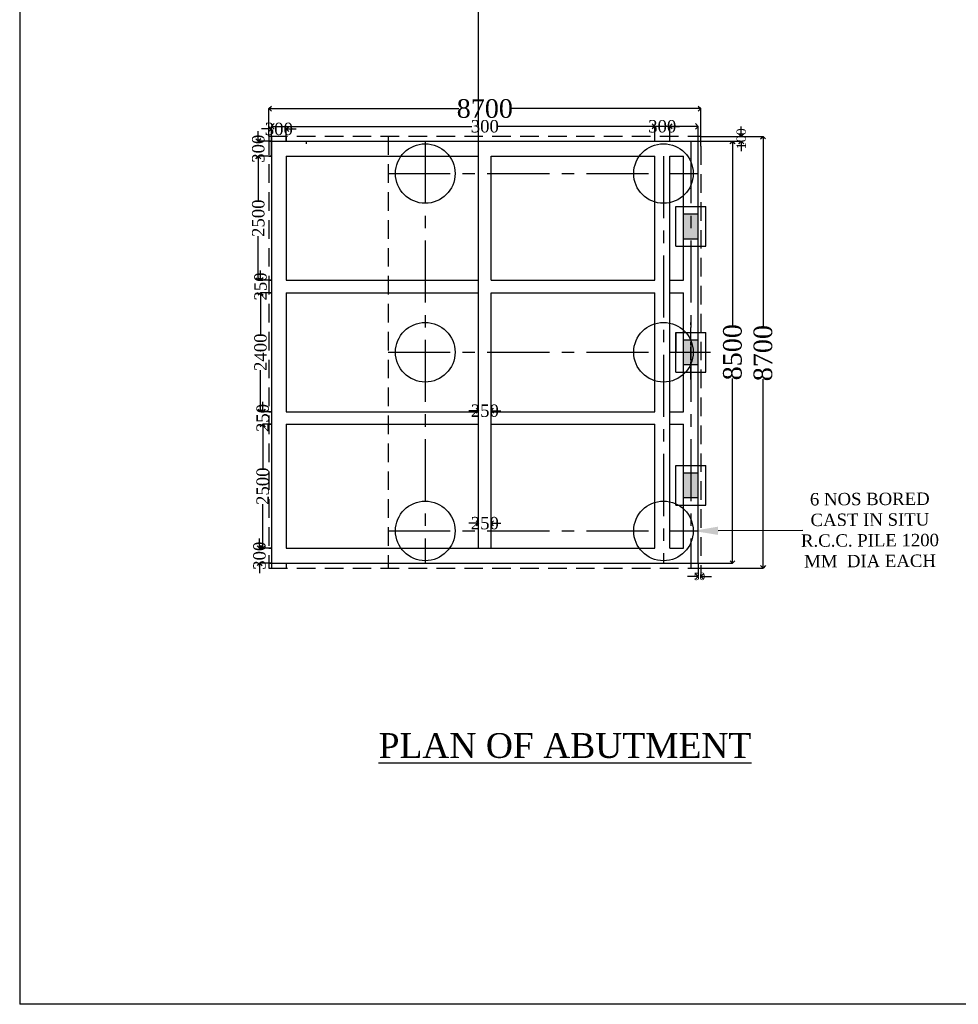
# Model space of a CAD drawing. Header units: millimetres. Extents: x -11064034 to 12176239, y -803770 to 320261.
# Tile 2 of 16: x 3088983 to 3126808, y -803770 to -764093. Entities that reach past the tile are written whole.
import ezdxf

# ---------------------------------------------------------------- set-up
doc = ezdxf.new("R2010")
doc.units = ezdxf.units.MM
doc.header["$MEASUREMENT"] = 0
doc.linetypes.add('CENTERX2', pattern=[4, 2.5, -0.5, 0.5, -0.5])
doc.linetypes.add('HIDDEN', pattern=[0.375, 0.25, -0.125])
doc.styles.get("Standard").update_dxf_attribs({"font": 'times.ttf'})
doc.styles.add('style1', font='txt.shx', dxfattribs={"height": 1})
doc.dimstyles.new('Copy(3) of Standard', dxfattribs={"dimtxt": 500, "dimasz": 1000, "dimexe": 800, "dimexo": 1000, "dimgap": 0.09, "dimtad": 0, "dimdec": 0, "dimzin": 4, "dimdsep": 46, "dimtxsty": 'Standard', "dimcen": 0, "dimadec": 0, "dimazin": 1, "dimtfac": 1, "dimtdec": 0, "dimtix": 1, "dimtofl": 0, "dimtmove": 0, "dimatfit": 3, "dimfxl": 0, "dimtolj": 1, "dimtzin": 0, "dimarcsym": 0})
doc.dimstyles.new('RH SCALL', dxfattribs={"dimtxt": 500, "dimasz": 200, "dimexe": 1, "dimexo": 1.5, "dimgap": 0.09, "dimtad": 0, "dimdec": 0, "dimzin": 4, "dimdsep": 46, "dimtxsty": 'Standard', "dimblk": 'OPEN90', "dimcen": 0, "dimadec": 0, "dimazin": 1, "dimtfac": 1, "dimtdec": 0, "dimtix": 1, "dimtofl": 0, "dimtmove": 0, "dimatfit": 3, "dimfxl": 0, "dimtolj": 1, "dimtzin": 0, "dimarcsym": 0})
doc.dimstyles.get("Standard").update_dxf_attribs({"dimtxt": 400, "dimasz": 215, "dimexe": 0.18, "dimexo": 0.0625, "dimgap": 0.09, "dimtad": 0, "dimtih": 1, "dimtoh": 1, "dimdec": 0, "dimzin": 4, "dimdsep": 46, "dimtxsty": 'Standard', "dimblk": 'OPEN90', "dimcen": 0, "dimadec": 0, "dimazin": 1, "dimtfac": 1, "dimtdec": 0, "dimtix": 1, "dimtofl": 0, "dimtmove": 0, "dimatfit": 3, "dimldrblk": 'OPEN30', "dimfxl": 0, "dimtolj": 1, "dimtzin": 0, "dimarcsym": 0})

# ---------------------------------------------------------------- blocks, each defined once
blk = doc.blocks.new('_Open90')
at = {"color": 0, "linetype": 'ByBlock', "lineweight": -2}
for p, q in [((0, 0), (-1, 0)), ((-0.5, 0.5), (0, 0)), ((0, 0), (-0.5, -0.5))]:
    blk.add_line(p, q, dxfattribs=at)
blk = doc.blocks.new('*D347')
at = {"color": 0, "linetype": 'Continuous', "lineweight": -2, "ltscale": 10000, "transparency": 16777216}
for p, q in [((3116329, -768993), (3117710, -768993)), ((3117709, -769193), (3117709, -776439)), ((3117709, -785793), (3117709, -778547)), ((3116329, -785993), (3117710, -785993))]:
    blk.add_line(p, q, dxfattribs=at)
at = {"layer": 'Defpoints', "color": 0, "linetype": 'Continuous', "lineweight": 30, "ltscale": 10000, "transparency": 16777216}
for p in [(3116327, -768993), (3117709, -768993), (3116327, -785993)]:
    blk.add_point(p, dxfattribs=at)
at = {"color": 0, "linetype": 'Continuous', "lineweight": -2, "ltscale": 10000, "transparency": 16777216, "xscale": 200, "yscale": 200, "zscale": 200}
for p, rotation in [((3117709, -768993), 90), ((3117709, -785993), 270)]:
    blk.add_blockref('_Open90', p, dxfattribs=dict(at, rotation=rotation))
at = {"color": 0, "linetype": 'Continuous', "ltscale": 10000, "transparency": 16777216, "insert": (3117709, -777493), "char_height": 500, "attachment_point": 5, "rotation": 90}
blk.add_mtext('\\A1;{\\H1.5x;8500}', dxfattribs=at)
blk = doc.blocks.new('*D348')
at = {"color": 0, "linetype": 'Continuous', "lineweight": -2, "ltscale": 10000, "transparency": 16777216}
for p, q in [((3116429, -768793), (3118939, -768793)), ((3118938, -768993), (3118938, -776476)), ((3118938, -785993), (3118938, -778585)), ((3116429, -786193), (3118939, -786193))]:
    blk.add_line(p, q, dxfattribs=at)
at = {"layer": 'Defpoints', "color": 0, "linetype": 'Continuous', "lineweight": 30, "ltscale": 10000, "transparency": 16777216}
for p in [(3116427, -768793), (3116427, -786193), (3118938, -786193)]:
    blk.add_point(p, dxfattribs=at)
at = {"color": 0, "linetype": 'Continuous', "lineweight": -2, "ltscale": 10000, "transparency": 16777216, "xscale": 200, "yscale": 200, "zscale": 200}
for p, rotation in [((3118938, -768793), 90), ((3118938, -786193), 270)]:
    blk.add_blockref('_Open90', p, dxfattribs=dict(at, rotation=rotation))
at = {"color": 0, "linetype": 'Continuous', "ltscale": 10000, "transparency": 16777216, "insert": (3118938, -777530), "char_height": 500, "attachment_point": 5, "rotation": 90}
blk.add_mtext('\\A1;{\\H1.5x;8700}', dxfattribs=at)
blk = doc.blocks.new('*D349')
at = {"color": 0, "linetype": 'Continuous', "lineweight": -2, "ltscale": 10000, "transparency": 16777216}
for p, q in [((3116327, -785993), (3116327, -786528)), ((3116427, -786193), (3116427, -786528)), ((3116112, -786528), (3115897, -786528)), ((3116642, -786528), (3116857, -786528))]:
    blk.add_line(p, q, dxfattribs=at)
at = {"layer": 'Defpoints', "color": 0, "linetype": 'Continuous', "lineweight": 30, "ltscale": 10000, "transparency": 16777216}
for p in [(3116327, -785993), (3116427, -786193), (3116327, -786528)]:
    blk.add_point(p, dxfattribs=at)
at = {"color": 0, "linetype": 'Continuous', "lineweight": -2, "ltscale": 10000, "transparency": 16777216, "xscale": 215, "yscale": 215, "zscale": 215}
blk.add_blockref('_Open90', (3116327, -786528), dxfattribs=at)
at = {"color": 0, "linetype": 'Continuous', "lineweight": -2, "ltscale": 10000, "transparency": 16777216, "xscale": 215, "yscale": 215, "zscale": 215, "rotation": 180}
blk.add_blockref('_Open90', (3116427, -786528), dxfattribs=at)
at = {"color": 0, "linetype": 'Continuous', "ltscale": 10000, "transparency": 16777216, "insert": (3116377, -786528), "char_height": 400, "attachment_point": 5}
blk.add_mtext('\\A1;{\\H0.75x;50}', dxfattribs=at)
blk = doc.blocks.new('_Open30')
at = {"color": 0, "linetype": 'ByBlock', "lineweight": -2}
for p, q in [((-1, 0.27), (0, 0)), ((0, 0), (-1, -0.27)), ((0, 0), (-1, 0))]:
    blk.add_line(p, q, dxfattribs=at)
blk = doc.blocks.new('*D350')
at = {"color": 0, "linetype": 'Continuous', "lineweight": -2, "ltscale": 10000, "transparency": 16777216}
for p, q in [((3099127, -769593), (3099127, -768390)), ((3099342, -768390), (3107201, -768390)), ((3116112, -768390), (3108253, -768390)), ((3116327, -768993), (3116327, -768390))]:
    blk.add_line(p, q, dxfattribs=at)
at = {"layer": 'Defpoints', "color": 0, "linetype": 'Continuous', "lineweight": 30, "ltscale": 10000, "transparency": 16777216}
for p in [(3116327, -768390), (3116327, -768993), (3099127, -769593)]:
    blk.add_point(p, dxfattribs=at)
at = {"color": 0, "linetype": 'Continuous', "lineweight": -2, "ltscale": 10000, "transparency": 16777216, "xscale": 215, "yscale": 215, "zscale": 215, "rotation": 180}
blk.add_blockref('_Open90', (3099127, -768390), dxfattribs=at)
at = {"color": 0, "linetype": 'Continuous', "lineweight": -2, "ltscale": 10000, "transparency": 16777216, "xscale": 215, "yscale": 215, "zscale": 215}
blk.add_blockref('_Open90', (3116327, -768390), dxfattribs=at)
at = {"color": 0, "linetype": 'Continuous', "ltscale": 10000, "transparency": 16777216, "insert": (3107727, -768390), "char_height": 400, "attachment_point": 5}
blk.add_mtext('\\A1;{\\H1.25x;300}', dxfattribs=at)
blk = doc.blocks.new('*D351')
at = {"color": 0, "linetype": 'Continuous', "lineweight": -2, "ltscale": 10000, "transparency": 16777216}
for p, q in [((3118061, -768593), (3118061, -768393)), ((3116429, -768793), (3118062, -768793)), ((3116329, -768993), (3118062, -768993)), ((3118061, -769193), (3118061, -769393))]:
    blk.add_line(p, q, dxfattribs=at)
at = {"layer": 'Defpoints', "color": 0, "linetype": 'Continuous', "lineweight": 30, "ltscale": 10000, "transparency": 16777216}
for p in [(3116427, -768793), (3116327, -768993), (3118061, -768993)]:
    blk.add_point(p, dxfattribs=at)
at = {"color": 0, "linetype": 'Continuous', "lineweight": -2, "ltscale": 10000, "transparency": 16777216, "xscale": 200, "yscale": 200, "zscale": 200}
for p, rotation in [((3118061, -768793), 270), ((3118061, -768993), 90)]:
    blk.add_blockref('_Open90', p, dxfattribs=dict(at, rotation=rotation))
at = {"color": 0, "linetype": 'Continuous', "ltscale": 10000, "transparency": 16777216, "insert": (3118061, -768893), "char_height": 500, "attachment_point": 5, "rotation": 90}
blk.add_mtext('\\A1;{\\H0.75x;100}', dxfattribs=at)
blk = doc.blocks.new('*D333')
at = {"color": 0, "linetype": 'Continuous', "lineweight": -2, "ltscale": 10000, "transparency": 16777216}
blk.add_line((3120549, -784672), (3117127, -784688), dxfattribs=at)
at = {"color": 0, "linetype": 'Continuous', "lineweight": 30, "ltscale": 10000, "transparency": 16777216}
blk.add_solid([(3117126, -784521), (3117128, -784855), (3116127, -784693)], dxfattribs=at)
at = {"layer": 'Defpoints', "color": 0, "linetype": 'Continuous', "lineweight": 30, "ltscale": 10000, "transparency": 16777216}
for p in [(3113727, -784704), (3116127, -784693)]:
    blk.add_point(p, dxfattribs=at)
at = {"color": 0, "linetype": 'Continuous', "ltscale": 10000, "transparency": 16777216, "insert": (3123247, -784659), "char_height": 500, "width": 5660.52, "attachment_point": 5, "rotation": 0.2756}
blk.add_mtext('\\A1;6 NOS BORED CAST IN SITU R.C.C. PILE 1200 MM  DIA EACH', dxfattribs=at)
blk = doc.blocks.new('*D384')
at = {"color": 0, "linetype": 'Continuous', "lineweight": -2, "ltscale": 10000, "transparency": 16777216}
for p, q in [((3099727, -738062), (3099727, -737055)), ((3099927, -737056), (3102903, -737056)), ((3107277, -737056), (3104301, -737056)), ((3107477, -785391), (3107477, -737055))]:
    blk.add_line(p, q, dxfattribs=at)
at = {"layer": 'Defpoints', "color": 0, "linetype": 'Continuous', "lineweight": 30, "ltscale": 10000, "transparency": 16777216}
for p in [(3107477, -737056), (3099727, -738064), (3107477, -785393, -872)]:
    blk.add_point(p, dxfattribs=at)
at = {"color": 0, "linetype": 'Continuous', "lineweight": -2, "ltscale": 10000, "transparency": 16777216, "xscale": 200, "yscale": 200, "zscale": 200, "rotation": 180}
blk.add_blockref('_Open90', (3099727, -737056), dxfattribs=at)
at = {"color": 0, "linetype": 'Continuous', "lineweight": -2, "ltscale": 10000, "transparency": 16777216, "xscale": 200, "yscale": 200, "zscale": 200}
blk.add_blockref('_Open90', (3107477, -737056), dxfattribs=at)
at = {"color": 0, "linetype": 'Continuous', "ltscale": 10000, "transparency": 16777216, "insert": (3103602, -737056), "char_height": 500, "attachment_point": 5}
blk.add_mtext('\\A1;3875', dxfattribs=at)
blk = doc.blocks.new('*D385')
at = {"color": 0, "linetype": 'Continuous', "lineweight": -2, "ltscale": 10000, "transparency": 16777216}
for p, q in [((3107277, -784383), (3107077, -784383)), ((3107477, -785391), (3107477, -784382)), ((3107977, -785391), (3107977, -784382)), ((3108177, -784383), (3108377, -784383))]:
    blk.add_line(p, q, dxfattribs=at)
at = {"layer": 'Defpoints', "color": 0, "linetype": 'Continuous', "lineweight": 30, "ltscale": 10000, "transparency": 16777216}
for p in [(3107977, -784383), (3107477, -785393, -872), (3107977, -785393, -872)]:
    blk.add_point(p, dxfattribs=at)
at = {"color": 0, "linetype": 'Continuous', "lineweight": -2, "ltscale": 10000, "transparency": 16777216, "xscale": 200, "yscale": 200, "zscale": 200}
blk.add_blockref('_Open90', (3107477, -784383), dxfattribs=at)
at = {"color": 0, "linetype": 'Continuous', "lineweight": -2, "ltscale": 10000, "transparency": 16777216, "xscale": 200, "yscale": 200, "zscale": 200, "rotation": 180}
blk.add_blockref('_Open90', (3107977, -784383), dxfattribs=at)
at = {"color": 0, "linetype": 'Continuous', "ltscale": 10000, "transparency": 16777216, "insert": (3107727, -784383), "char_height": 500, "attachment_point": 5}
blk.add_mtext('\\A1;250', dxfattribs=at)
blk = doc.blocks.new('*D388')
at = {"color": 0, "linetype": 'Continuous', "lineweight": -2, "ltscale": 10000, "transparency": 16777216}
for p, q in [((3099027, -768791), (3099027, -767676)), ((3099227, -767677), (3106673, -767677)), ((3116227, -767677), (3108781, -767677)), ((3116427, -768791), (3116427, -767676))]:
    blk.add_line(p, q, dxfattribs=at)
at = {"layer": 'Defpoints', "color": 0, "linetype": 'Continuous', "lineweight": 30, "ltscale": 10000, "transparency": 16777216}
for p in [(3099027, -767677), (3099027, -768793, -872), (3116427, -768793, -872)]:
    blk.add_point(p, dxfattribs=at)
at = {"color": 0, "linetype": 'Continuous', "lineweight": -2, "ltscale": 10000, "transparency": 16777216, "xscale": 200, "yscale": 200, "zscale": 200, "rotation": 180}
blk.add_blockref('_Open90', (3099027, -767677), dxfattribs=at)
at = {"color": 0, "linetype": 'Continuous', "lineweight": -2, "ltscale": 10000, "transparency": 16777216, "xscale": 200, "yscale": 200, "zscale": 200}
blk.add_blockref('_Open90', (3116427, -767677), dxfattribs=at)
at = {"color": 0, "linetype": 'Continuous', "ltscale": 10000, "transparency": 16777216, "insert": (3107727, -767677), "char_height": 500, "attachment_point": 5}
blk.add_mtext('\\A1;{\\H1.5x;8700}', dxfattribs=at)
blk = doc.blocks.new('*D389')
at = {"color": 0, "linetype": 'Continuous', "lineweight": -2, "ltscale": 10000, "transparency": 16777216}
for p, q in [((3098927, -768496), (3098727, -768496)), ((3099127, -768991), (3099127, -768495)), ((3099727, -768991), (3099727, -768495)), ((3099927, -768496), (3100127, -768496))]:
    blk.add_line(p, q, dxfattribs=at)
at = {"layer": 'Defpoints', "color": 0, "linetype": 'Continuous', "lineweight": 30, "ltscale": 10000, "transparency": 16777216}
for p in [(3099727, -768496), (3099127, -768993, -872), (3099727, -768993, -872)]:
    blk.add_point(p, dxfattribs=at)
at = {"color": 0, "linetype": 'Continuous', "lineweight": -2, "ltscale": 10000, "transparency": 16777216, "xscale": 200, "yscale": 200, "zscale": 200}
blk.add_blockref('_Open90', (3099127, -768496), dxfattribs=at)
at = {"color": 0, "linetype": 'Continuous', "lineweight": -2, "ltscale": 10000, "transparency": 16777216, "xscale": 200, "yscale": 200, "zscale": 200, "rotation": 180}
blk.add_blockref('_Open90', (3099727, -768496), dxfattribs=at)
at = {"color": 0, "linetype": 'Continuous', "ltscale": 10000, "transparency": 16777216, "insert": (3099427, -768496), "char_height": 500, "attachment_point": 5}
blk.add_mtext('\\A1;300', dxfattribs=at)
blk = doc.blocks.new('*D390')
at = {"color": 0, "linetype": 'Continuous', "lineweight": -2, "ltscale": 10000, "transparency": 16777216}
for p, q in [((3107277, -779852), (3107077, -779852)), ((3107477, -780391), (3107477, -779851)), ((3107977, -780391), (3107977, -779851)), ((3108177, -779852), (3108377, -779852))]:
    blk.add_line(p, q, dxfattribs=at)
at = {"layer": 'Defpoints', "color": 0, "linetype": 'Continuous', "lineweight": 30, "ltscale": 10000, "transparency": 16777216}
for p in [(3107977, -779852), (3107477, -780393, -872), (3107977, -780393, -872)]:
    blk.add_point(p, dxfattribs=at)
at = {"color": 0, "linetype": 'Continuous', "lineweight": -2, "ltscale": 10000, "transparency": 16777216, "xscale": 200, "yscale": 200, "zscale": 200}
blk.add_blockref('_Open90', (3107477, -779852), dxfattribs=at)
at = {"color": 0, "linetype": 'Continuous', "lineweight": -2, "ltscale": 10000, "transparency": 16777216, "xscale": 200, "yscale": 200, "zscale": 200, "rotation": 180}
blk.add_blockref('_Open90', (3107977, -779852), dxfattribs=at)
at = {"color": 0, "linetype": 'Continuous', "ltscale": 10000, "transparency": 16777216, "insert": (3107727, -779852), "char_height": 500, "attachment_point": 5}
blk.add_mtext('\\A1;250', dxfattribs=at)
blk = doc.blocks.new('*D391')
at = {"color": 0, "linetype": 'Continuous', "lineweight": -2, "ltscale": 10000, "transparency": 16777216}
for p, q in [((3098599, -768791), (3098599, -768591)), ((3099126, -768991), (3098598, -768991)), ((3099126, -769593), (3098598, -769593)), ((3098599, -769793), (3098599, -769993))]:
    blk.add_line(p, q, dxfattribs=at)
at = {"layer": 'Defpoints', "color": 0, "linetype": 'Continuous', "lineweight": 30, "ltscale": 10000, "transparency": 16777216}
for p in [(3099127, -768991), (3098599, -769593), (3099127, -769593, -872)]:
    blk.add_point(p, dxfattribs=at)
at = {"color": 0, "linetype": 'Continuous', "lineweight": -2, "ltscale": 10000, "transparency": 16777216, "xscale": 200, "yscale": 200, "zscale": 200}
for p, rotation in [((3098599, -768991), 270), ((3098599, -769593), 90)]:
    blk.add_blockref('_Open90', p, dxfattribs=dict(at, rotation=rotation))
at = {"color": 0, "linetype": 'Continuous', "ltscale": 10000, "transparency": 16777216, "insert": (3098599, -769292), "char_height": 500, "attachment_point": 5, "rotation": 90}
blk.add_mtext('\\A1;300', dxfattribs=at)
blk = doc.blocks.new('*D392')
at = {"color": 0, "linetype": 'Continuous', "lineweight": -2, "ltscale": 10000, "transparency": 16777216}
for p, q in [((3098690, -774393), (3098690, -774193)), ((3099126, -774593), (3098689, -774593)), ((3099126, -775093), (3098689, -775093)), ((3098690, -775293), (3098690, -775493))]:
    blk.add_line(p, q, dxfattribs=at)
at = {"layer": 'Defpoints', "color": 0, "linetype": 'Continuous', "lineweight": 30, "ltscale": 10000, "transparency": 16777216}
for p in [(3099127, -774593, -872), (3098690, -775093), (3099127, -775093, -872)]:
    blk.add_point(p, dxfattribs=at)
at = {"color": 0, "linetype": 'Continuous', "lineweight": -2, "ltscale": 10000, "transparency": 16777216, "xscale": 200, "yscale": 200, "zscale": 200}
for p, rotation in [((3098690, -774593), 270), ((3098690, -775093), 90)]:
    blk.add_blockref('_Open90', p, dxfattribs=dict(at, rotation=rotation))
at = {"color": 0, "linetype": 'Continuous', "ltscale": 10000, "transparency": 16777216, "insert": (3098690, -774843), "char_height": 500, "attachment_point": 5, "rotation": 90}
blk.add_mtext('\\A1;250', dxfattribs=at)
blk = doc.blocks.new('*D393')
at = {"color": 0, "linetype": 'Continuous', "lineweight": -2, "ltscale": 10000, "transparency": 16777216}
for p, q in [((3098777, -779693), (3098777, -779493)), ((3099126, -779893), (3098776, -779893)), ((3099126, -780393), (3098776, -780393)), ((3098777, -780593), (3098777, -780793))]:
    blk.add_line(p, q, dxfattribs=at)
at = {"layer": 'Defpoints', "color": 0, "linetype": 'Continuous', "lineweight": 30, "ltscale": 10000, "transparency": 16777216}
for p in [(3099127, -779893, -872), (3098777, -780393), (3099127, -780393, -872)]:
    blk.add_point(p, dxfattribs=at)
at = {"color": 0, "linetype": 'Continuous', "lineweight": -2, "ltscale": 10000, "transparency": 16777216, "xscale": 200, "yscale": 200, "zscale": 200}
for p, rotation in [((3098777, -779893), 270), ((3098777, -780393), 90)]:
    blk.add_blockref('_Open90', p, dxfattribs=dict(at, rotation=rotation))
at = {"color": 0, "linetype": 'Continuous', "ltscale": 10000, "transparency": 16777216, "insert": (3098777, -780143), "char_height": 500, "attachment_point": 5, "rotation": 90}
blk.add_mtext('\\A1;250', dxfattribs=at)
blk = doc.blocks.new('*D394')
at = {"color": 0, "linetype": 'Continuous', "lineweight": -2, "ltscale": 10000, "transparency": 16777216}
for p, q in [((3098648, -785193), (3098648, -784993)), ((3099126, -785393), (3098647, -785393)), ((3099126, -785993), (3098647, -785993)), ((3098648, -786193), (3098648, -786393))]:
    blk.add_line(p, q, dxfattribs=at)
at = {"layer": 'Defpoints', "color": 0, "linetype": 'Continuous', "lineweight": 30, "ltscale": 10000, "transparency": 16777216}
for p in [(3099127, -785393, -872), (3098648, -785993), (3099127, -785993, -872)]:
    blk.add_point(p, dxfattribs=at)
at = {"color": 0, "linetype": 'Continuous', "lineweight": -2, "ltscale": 10000, "transparency": 16777216, "xscale": 200, "yscale": 200, "zscale": 200}
for p, rotation in [((3098648, -785393), 270), ((3098648, -785993), 90)]:
    blk.add_blockref('_Open90', p, dxfattribs=dict(at, rotation=rotation))
at = {"color": 0, "linetype": 'Continuous', "ltscale": 10000, "transparency": 16777216, "insert": (3098648, -785693), "char_height": 500, "attachment_point": 5, "rotation": 90}
blk.add_mtext('\\A1;300', dxfattribs=at)
blk = doc.blocks.new('*D395')
at = {"color": 0, "linetype": 'Continuous', "lineweight": -2, "ltscale": 10000, "transparency": 16777216}
for p, q in [((3099126, -769593), (3098598, -769593)), ((3098599, -769793), (3098599, -771376)), ((3098599, -774393), (3098599, -772810)), ((3099124, -774593), (3098598, -774593))]:
    blk.add_line(p, q, dxfattribs=at)
at = {"layer": 'Defpoints', "color": 0, "linetype": 'Continuous', "lineweight": 30, "ltscale": 10000, "transparency": 16777216}
for p in [(3099127, -769593, -872), (3098599, -774593), (3099126, -774593)]:
    blk.add_point(p, dxfattribs=at)
at = {"color": 0, "linetype": 'Continuous', "lineweight": -2, "ltscale": 10000, "transparency": 16777216, "xscale": 200, "yscale": 200, "zscale": 200}
for p, rotation in [((3098599, -769593), 90), ((3098599, -774593), 270)]:
    blk.add_blockref('_Open90', p, dxfattribs=dict(at, rotation=rotation))
at = {"color": 0, "linetype": 'Continuous', "ltscale": 10000, "transparency": 16777216, "insert": (3098599, -772093), "char_height": 500, "attachment_point": 5, "rotation": 90}
blk.add_mtext('\\A1;2500', dxfattribs=at)
blk = doc.blocks.new('*D396')
at = {"color": 0, "linetype": 'Continuous', "lineweight": -2, "ltscale": 10000, "transparency": 16777216}
for p, q in [((3099126, -775093), (3098688, -775093)), ((3098689, -775293), (3098689, -776776)), ((3098689, -779693), (3098689, -778210)), ((3099126, -779893), (3098688, -779893))]:
    blk.add_line(p, q, dxfattribs=at)
at = {"layer": 'Defpoints', "color": 0, "linetype": 'Continuous', "lineweight": 30, "ltscale": 10000, "transparency": 16777216}
for p in [(3099127, -775093, -872), (3098689, -779893), (3099127, -779893, -872)]:
    blk.add_point(p, dxfattribs=at)
at = {"color": 0, "linetype": 'Continuous', "lineweight": -2, "ltscale": 10000, "transparency": 16777216, "xscale": 200, "yscale": 200, "zscale": 200}
for p, rotation in [((3098689, -775093), 90), ((3098689, -779893), 270)]:
    blk.add_blockref('_Open90', p, dxfattribs=dict(at, rotation=rotation))
at = {"color": 0, "linetype": 'Continuous', "ltscale": 10000, "transparency": 16777216, "insert": (3098689, -777493), "char_height": 500, "attachment_point": 5, "rotation": 90}
blk.add_mtext('\\A1;2400', dxfattribs=at)
blk = doc.blocks.new('*D397')
at = {"color": 0, "linetype": 'Continuous', "lineweight": -2, "ltscale": 10000, "transparency": 16777216}
for p, q in [((3099124, -780393), (3098776, -780393)), ((3098777, -780593), (3098777, -782176)), ((3098777, -785193), (3098777, -783610)), ((3099126, -785393), (3098776, -785393))]:
    blk.add_line(p, q, dxfattribs=at)
at = {"layer": 'Defpoints', "color": 0, "linetype": 'Continuous', "lineweight": 30, "ltscale": 10000, "transparency": 16777216}
for p in [(3099126, -780393), (3098777, -785393), (3099127, -785393, -872)]:
    blk.add_point(p, dxfattribs=at)
at = {"color": 0, "linetype": 'Continuous', "lineweight": -2, "ltscale": 10000, "transparency": 16777216, "xscale": 200, "yscale": 200, "zscale": 200}
for p, rotation in [((3098777, -780393), 90), ((3098777, -785393), 270)]:
    blk.add_blockref('_Open90', p, dxfattribs=dict(at, rotation=rotation))
at = {"color": 0, "linetype": 'Continuous', "ltscale": 10000, "transparency": 16777216, "insert": (3098777, -782893), "char_height": 500, "attachment_point": 5, "rotation": 90}
blk.add_mtext('\\A1;2500', dxfattribs=at)
blk = doc.blocks.new('*D344')
at = {"color": 0, "linetype": 'Continuous', "lineweight": -2, "ltscale": 10000, "transparency": 16777216}
for p, q in [((3114377, -768390), (3114177, -768390)), ((3114577, -768991), (3114577, -768389)), ((3115177, -768991), (3115177, -768389)), ((3115377, -768390), (3115577, -768390))]:
    blk.add_line(p, q, dxfattribs=at)
at = {"layer": 'Defpoints', "color": 0, "linetype": 'Continuous', "lineweight": 30, "ltscale": 10000, "transparency": 16777216}
for p in [(3115177, -768390), (3114577, -768993, -872), (3115177, -768993, -872)]:
    blk.add_point(p, dxfattribs=at)
at = {"color": 0, "linetype": 'Continuous', "lineweight": -2, "ltscale": 10000, "transparency": 16777216, "xscale": 200, "yscale": 200, "zscale": 200}
blk.add_blockref('_Open90', (3114577, -768390), dxfattribs=at)
at = {"color": 0, "linetype": 'Continuous', "lineweight": -2, "ltscale": 10000, "transparency": 16777216, "xscale": 200, "yscale": 200, "zscale": 200, "rotation": 180}
blk.add_blockref('_Open90', (3115177, -768390), dxfattribs=at)
at = {"color": 0, "linetype": 'Continuous', "ltscale": 10000, "transparency": 16777216, "insert": (3114877, -768390), "char_height": 500, "attachment_point": 5}
blk.add_mtext('\\A1;300', dxfattribs=at)

msp = doc.modelspace()

# ---------------------------------------------------------------- hatches: boundary and pattern name
at = {"linetype": 'Continuous', "ltscale": 10000}
h = msp.add_hatch(dxfattribs=at)
h.set_pattern_fill('AR-SAND', scale=750)
h.set_pattern_definition([(37.5, (71920.3, -759168.9), (-47.245, 1445.11783), [0, -1140, 0, -1275, 0, -1218.75]), (7.5, (71920.3, -759169), (1327.3325, 2116.6095), [0, -615, 0, -1027.5, 0, -393.75]), (327.5, (70997.8, -759168.9), (2335.6064, 4.2443), [0, -375, 0, -1350, 0, -1762.5]), (317.5, (70997.8, -759169), (2254.595, 658.2567), [0, -187.5, 0, -885, 0, -1012.5])])
h.paths.add_polyline_path([(3107477, -730725.3), (3099727, -730725.3), (3099727, -738065.3), (3107477, -738065.3)])
h.paths.add_polyline_path([(3098746.5, -737586.1), (3100103.9, -737586.1), (3100103.9, -736518.5), (3098746.5, -736518.5)], flags=9)
h.paths.add_polyline_path([(3102748.1, -737585.4), (3104474.7, -737585.4), (3104474.7, -736517.8), (3102748.1, -736517.8)], flags=24)
h.paths.add_polyline_path([(3107053.6, -784913.7), (3108411, -784913.7), (3108411, -783846.1), (3107053.6, -783846.1)], flags=9)
edge = h.paths.add_edge_path()
edge.add_line((3100635.8, -732204.4), (3107136, -732204.4))
edge.add_line((3107136, -732204.4), (3107136, -730683.7))
edge.add_line((3107136, -730683.7), (3100635.8, -730683.7))
edge.add_line((3100635.8, -730683.7), (3100635.8, -732204.4))
edge.add_line((3100576.4, -731114.5), (3100771.5, -731114.5))
edge.add_line((3100232.5, -730701), (3100576.4, -731114.5))
edge.add_line((3100232.5, -730701), (3100232.4, -730700.9))
edge.add_line((3100232.4, -730700.9), (3100232.5, -730701))
edge.add_line((3100232.5, -730701), (3100232.5, -730701))
h.paths.add_polyline_path([(3099782.9, -736291), (3106780.9, -736291), (3106780.9, -732710.8), (3099782.9, -732710.8)], flags=24)
at = {"linetype": 'Continuous'}
h = msp.add_hatch(color=256, dxfattribs=at)
h.dxf.hatch_style = 1
h.paths.add_polyline_path([(3115727, -772419.7), (3115727, -772919.7), (3116027, -772919.7), (3116027, -772419.7)])
h.paths.add_polyline_path([(3115727, -771919.7), (3115727, -772419.7), (3116027, -772419.7), (3116027, -771919.7)])
h.paths.add_polyline_path([(3116027, -771919.7), (3116027, -772419.7), (3116327, -772419.7), (3116327, -771919.7)])
h.paths.add_polyline_path([(3116027, -772419.7), (3116027, -772919.7), (3116327, -772919.7), (3116327, -772419.7)])
h = msp.add_hatch(color=256, dxfattribs=at)
h.dxf.hatch_style = 1
h.paths.add_polyline_path([(3115727, -777492.8), (3115727, -777992.8), (3116027, -777992.8), (3116027, -777492.8)])
h.paths.add_polyline_path([(3115727, -776992.8), (3115727, -777492.8), (3116027, -777492.8), (3116027, -776992.8)])
h.paths.add_polyline_path([(3116027, -776992.8), (3116027, -777492.8), (3116327, -777492.8), (3116327, -776992.8)])
h.paths.add_polyline_path([(3116027, -777492.8), (3116027, -777992.8), (3116327, -777992.8), (3116327, -777492.8)])
h = msp.add_hatch(color=256, dxfattribs=at)
h.dxf.hatch_style = 1
h.paths.add_polyline_path([(3115727, -782852.6), (3115727, -783352.6), (3116027, -783352.6), (3116027, -782852.6)])
h.paths.add_polyline_path([(3115727, -782352.6), (3115727, -782852.6), (3116027, -782852.6), (3116027, -782352.6)])
h.paths.add_polyline_path([(3116027, -782352.6), (3116027, -782852.6), (3116327, -782852.6), (3116327, -782352.6)])
h.paths.add_polyline_path([(3116027, -782852.6), (3116027, -783352.6), (3116327, -783352.6), (3116327, -782852.6)])

# ---------------------------------------------------------------- linework, layer by layer
at = {"linetype": 'Continuous', "ltscale": 10000}
for p, q in [((3088982.6, -666056.9), (3088982.6, -803769.6)), ((3099127, -768792.8, -872.2), (3099127, -786192.8, -872.2)), ((3099727, -768792.8, -872.2), (3099727, -768992.8, -872.2)), ((3116427, -769192.8, -872.2), (3116427, -768792.8, -872.2)), ((3099027, -768992.8, -872.2), (3116327, -768992.8, -872.2)), ((3116327, -785992.8, -872.2), (3116327, -768992.8, -872.2)), ((3099027, -769592.8, -872.2), (3099127, -769592.8, -872.2)), ((3099727, -769592.8, -872.2), (3107477, -769592.8, -872.2)), ((3099727, -769592.8, -872.2), (3099727, -774592.8, -872.2)), ((3103777, -769592.8, -872.2), (3107477, -769592.8, -872.2)), ((3107477, -774592.8, -872.2), (3107477, -769592.8, -872.2)), ((3107977, -769592.8, -872.2), (3109527, -769592.8, -872.2)), ((3107977, -769592.8, -872.2), (3114577, -769592.8, -872.2)), ((3107977, -774592.8, -872.2), (3107977, -769592.8, -872.2)), ((3114577, -774592.8, -872.2), (3114577, -769592.8, -872.2)), ((3115177, -785392.8, -872.2), (3115177, -769592.8, -872.2)), ((3115177, -769592.8, -872.2), (3115727, -769592.8, -872.2)), ((3115727, -774592.8, -872.2), (3115727, -769592.8, -872.2)), ((3099027, -774592.8, -872.2), (3099127, -774592.8, -872.2)), ((3099727, -774592.8, -872.2), (3107477, -774592.8, -872.2)), ((3103777, -774592.8, -872.2), (3107477, -774592.8, -872.2)), ((3107977, -774592.8, -872.2), (3109527, -774592.8, -872.2)), ((3107977, -774592.8, -872.2), (3114577, -774592.8, -872.2)), ((3115177, -774592.8, -872.2), (3115727, -774592.8, -872.2)), ((3099027, -775092.8, -872.2), (3099127, -775092.8, -872.2)), ((3099727, -775092.8, -872.2), (3107477, -775092.8, -872.2)), ((3099727, -775092.8, -872.2), (3099727, -779892.8, -872.2)), ((3103777, -775092.8, -872.2), (3107477, -775092.8, -872.2)), ((3107477, -779892.8, -872.2), (3107477, -775092.8, -872.2)), ((3107977, -775092.8, -872.2), (3109527, -775092.8, -872.2)), ((3107977, -775092.8, -872.2), (3114577, -775092.8, -872.2)), ((3107977, -779892.8, -872.2), (3107977, -775092.8, -872.2)), ((3114577, -779892.8, -872.2), (3114577, -775092.8, -872.2)), ((3115177, -775092.8, -872.2), (3115727, -775092.8, -872.2)), ((3115727, -779892.8, -872.2), (3115727, -775092.8, -872.2)), ((3115427, -776692.8, -872.2), (3115427, -777492.8, -872.2)), ((3115427, -777492.8, -872.2), (3116817.3, -777492.8, -872.2)), ((3099027, -779892.8, -872.2), (3099127, -779892.8, -872.2)), ((3099727, -779892.8, -872.2), (3107477, -779892.8, -872.2)), ((3103777, -779892.8, -872.2), (3107477, -779892.8, -872.2)), ((3107977, -779892.8, -872.2), (3109527, -779892.8, -872.2)), ((3107977, -779892.8, -872.2), (3114577, -779892.8, -872.2)), ((3115177, -779892.8, -872.2), (3115727, -779892.8, -872.2)), ((3099027, -780392.8, -872.2), (3099127, -780392.8, -872.2)), ((3099727, -780392.8, -872.2), (3107477, -780392.8, -872.2)), ((3099727, -780392.8, -872.2), (3099727, -785392.8, -872.2)), ((3103777, -780392.8, -872.2), (3107477, -780392.8, -872.2)), ((3107477, -785392.8, -872.2), (3107477, -780392.8, -872.2)), ((3107977, -780392.8, -872.2), (3109527, -780392.8, -872.2)), ((3107977, -780392.8, -872.2), (3114577, -780392.8, -872.2)), ((3107977, -785392.8, -872.2), (3107977, -780392.8, -872.2)), ((3114577, -785392.8, -872.2), (3114577, -780392.8, -872.2)), ((3115177, -780392.8, -872.2), (3115727, -780392.8, -872.2)), ((3115727, -785392.8, -872.2), (3115727, -780392.8, -872.2)), ((3099027, -785392.8, -872.2), (3099127, -785392.8, -872.2)), ((3099727, -785392.8, -872.2), (3114577, -785392.8, -872.2)), ((3103777, -785392.8, -872.2), (3109527, -785392.8, -872.2)), ((3115177, -785392.8, -872.2), (3115727, -785392.8, -872.2)), ((3099027, -785992.8, -872.2), (3116327, -785992.8, -872.2)), ((3099727, -785992.8, -872.2), (3099727, -786192.8, -872.2)), ((3116327, -786192.8, -872.2), (3116427, -786192.8, -872.2)), ((3242836.5, -803769.6, -872.2), (3088982.6, -803769.6, -872.2))]:
    msp.add_line(p, q, dxfattribs=at)
at = {"color": 0, "linetype": 'HIDDEN', "ltscale": 3000}
for p, q in [((3099027, -768792.8, -872.2), (3116427, -768792.8, -872.2)), ((3099027, -768792.8, -872.2), (3099027, -786192.8, -872.2)), ((3103827, -768792.8, -872.2), (3103827, -786192.8, -872.2)), ((3116427, -769192.8, -872.2), (3116427, -786192.8, -872.2)), ((3099027, -786192.8, -872.2), (3116327, -786192.8, -872.2))]:
    msp.add_line(p, q, dxfattribs=at)
at = {"color": 0, "linetype": 'CENTERX2', "ltscale": 1000}
for p, q in [((3100527, -768992.8, -872.2), (3100527, -769092.8, -872.2)), ((3105327, -768992.8, -872.2), (3105327, -785992.8, -872.2)), ((3116027, -768992.8, -872.2), (3116027, -786192.8, -872.2)), ((3114927, -769592.8, -872.2), (3114927, -785992.8, -872.2)), ((3103827, -770292.8, -872.2), (3114577, -770292.8, -872.2)), ((3115177, -770292.8, -872.2), (3116327, -770292.8, -872.2)), ((3103827, -777492.8, -872.2), (3114577, -777492.8, -872.2)), ((3115177, -777492.8, -872.2), (3116327, -777492.8, -872.2)), ((3103827, -784692.8, -872.2), (3114577, -784692.8, -872.2)), ((3115177, -784692.8, -872.2), (3116327, -784692.8, -872.2))]:
    msp.add_line(p, q, dxfattribs=at)
at = {"linetype": 'Continuous'}
for p, q in [((3115427, -773219.7, -872.2), (3115427, -771619.7, -872.2)), ((3115427, -771619.7, 44127.8), (3116627, -771619.7, 44127.8)), ((3116627, -773219.7, -872.2), (3116627, -771619.7, -872.2)), ((3115727, -772919.7, -872.2), (3115727, -771919.7, -872.2)), ((3115727, -771919.7, 44127.8), (3116327, -771919.7, 44127.8)), ((3116327, -772919.7, -872.2), (3116327, -771919.7, -872.2)), ((3115427, -773219.7, 44127.8), (3116627, -773219.7, 44127.8)), ((3115727, -772919.7, 44127.8), (3116327, -772919.7, 44127.8)), ((3115427, -778292.8, -872.2), (3115427, -776692.8, -872.2)), ((3115427, -776692.8, 44127.8), (3116627, -776692.8, 44127.8)), ((3116627, -778292.8, -872.2), (3116627, -776692.8, -872.2)), ((3115727, -777992.8, -872.2), (3115727, -776992.8, -872.2)), ((3115727, -776992.8, 44127.8), (3116327, -776992.8, 44127.8)), ((3116327, -777992.8, -872.2), (3116327, -776992.8, -872.2)), ((3115727, -777992.8, 44127.8), (3116327, -777992.8, 44127.8)), ((3115427, -778292.8, 44127.8), (3116627, -778292.8, 44127.8)), ((3115427, -783652.6, -872.2), (3115427, -782052.6, -872.2)), ((3115427, -782052.6, 44127.8), (3116627, -782052.6, 44127.8)), ((3115727, -783352.6, -872.2), (3115727, -782352.6, -872.2)), ((3115727, -782352.6, 44127.8), (3116327, -782352.6, 44127.8)), ((3116327, -783352.6, -872.2), (3116327, -782352.6, -872.2)), ((3116627, -783652.6, -872.2), (3116627, -782052.6, -872.2)), ((3115727, -783352.6, 44127.8), (3116327, -783352.6, 44127.8)), ((3115427, -783652.6, 44127.8), (3116627, -783652.6, 44127.8))]:
    msp.add_line(p, q, dxfattribs=at)
at = {"linetype": 'CENTERX2', "ltscale": 200}
msp.add_line((3116027, -778592.8, -872.2), (3116027, -776225.2, -872.2), dxfattribs=at)
at = {"linetype": 'Continuous', "ltscale": 10000}
for centre in [(3105327, -770292.8, -872.2), (3114927, -770292.8, -872.2), (3105327, -777492.8, -872.2), (3114927, -777492.8, -872.2), (3105327, -784692.8, -872.2), (3114927, -784692.8, -872.2)]:
    msp.add_circle(centre, 1200, dxfattribs=at)

# ---------------------------------------------------------------- texts
at = {"color": 0, "insert": (3103446.9, -792841.2, -872.2), "char_height": 1036.8, "attachment_point": 1, "style": 'style1'}
msp.add_mtext('{\\fTimes New Roman|b0|i0|c0|p18;\\H0.96451x;\\LPLAN OF ABUTMENT\\fViner Hand ITC|b0|i0|c0|p66;\\H1.0368x;\\l                   }', dxfattribs=at)

# ---------------------------------------------------------------- dimensions: what is measured, and where the dimension line sits
at = {"linetype": 'Continuous', "ltscale": 10000}
for base, p1, p2, text, dimstyle, picture, middle in [((3107477, -737055.7), (3099727, -738063.8), (3107477, -785392.8, -872.2), '3875', 'RH SCALL', '*D384', (3103602, -737055.7)), ((3099027, -767676.8), (3116427, -768792.8, -872.2), (3099027, -768792.8, -872.2), '{\\H1.5x;8700}', 'RH SCALL', '*D388', (3107727, -767676.8)), ((3116327, -768389.8, -872.2), (3099127, -769592.8, -872.2), (3116327, -768992.8, -872.2), '{\\H1.25x;300}', 'Standard', '*D350', (3107727, -768389.8, -872.2)), ((3115177, -768389.8), (3114577, -768992.8, -872.2), (3115177, -768992.8, -872.2), '300', 'RH SCALL', '*D344', (3114877, -768389.8)), ((3099727, -768496.4), (3099127, -768992.8, -872.2), (3099727, -768992.8, -872.2), '300', 'RH SCALL', '*D389', (3099427, -768496.4)), ((3107977, -779851.8), (3107477, -780392.8, -872.2), (3107977, -780392.8, -872.2), '250', 'RH SCALL', '*D390', (3107727, -779851.8)), ((3107977, -784383.3), (3107477, -785392.8, -872.2), (3107977, -785392.8, -872.2), '250', 'RH SCALL', '*D385', (3107727, -784383.3)), ((3116327, -786528, -872.2), (3116427, -786192.8, -872.2), (3116327, -785992.8, -872.2), '{\\H0.75x;50}', 'Standard', '*D349', (3116377, -786528, -872.2))]:
    dim = msp.add_linear_dim(base=base, p1=p1, p2=p2, text=text, dimstyle=dimstyle, dxfattribs=at)
    dim.commit()
    dim.dimension.update_dxf_attribs({"geometry": picture, "text_midpoint": middle})
for base, p1, p2, text, picture, middle in [((3118060.7, -768992.8, -872.2), (3116427, -768792.8, -872.2), (3116327, -768992.8, -872.2), '{\\H0.75x;100}', '*D351', (3118060.7, -768892.8, -872.2)), ((3098598.5, -769592.8), (3099127, -768991.3), (3099127, -769592.8, -872.2), '300', '*D391', (3098598.5, -769292.1)), ((3098598.5, -774592.8), (3099127, -769592.8, -872.2), (3099125.5, -774592.8), '2500', '*D395', (3098598.5, -772092.8)), ((3098690.5, -775092.8), (3099127, -774592.8, -872.2), (3099127, -775092.8, -872.2), '250', '*D392', (3098690.5, -774842.8)), ((3098689.5, -779892.8), (3099127, -775092.8, -872.2), (3099127, -779892.8, -872.2), '2400', '*D396', (3098689.5, -777492.8)), ((3098777.3, -780392.8), (3099127, -779892.8, -872.2), (3099127, -780392.8, -872.2), '250', '*D393', (3098777.3, -780142.8)), ((3098777.3, -785392.8), (3099125.5, -780392.8), (3099127, -785392.8, -872.2), '2500', '*D397', (3098777.3, -782892.8)), ((3098647.6, -785992.8), (3099127, -785392.8, -872.2), (3099127, -785992.8, -872.2), '300', '*D394', (3098647.6, -785692.8))]:
    dim = msp.add_linear_dim(base=base, p1=p1, p2=p2, angle=90, text=text, dimstyle='RH SCALL', dxfattribs=at)
    dim.commit()
    dim.dimension.update_dxf_attribs({"geometry": picture, "text_midpoint": middle})
for base, p1, p2, text, picture, middle in [((3118938.1, -786192.8, -872.2), (3116427, -768792.8, -872.2), (3116427, -786192.8, -872.2), '{\\H1.5x;8700}', '*D348', (3118938.1, -777530.5, -872.2)), ((3117708.9, -768992.8, -872.2), (3116327, -785992.8, -872.2), (3116327, -768992.8, -872.2), '{\\H1.5x;8500}', '*D347', (3117708.9, -777492.8, -872.2))]:
    dim = msp.add_linear_dim(base=base, p1=p1, p2=p2, angle=90, text=text, dimstyle='RH SCALL', dxfattribs=at)
    dim.commit()
    dim.dimension.update_dxf_attribs({"geometry": picture, "text_midpoint": middle, "dimtype": 160})
dim = msp.add_diameter_dim_2p(p1=(3113727.1, -784704.4, -872.2), p2=(3116127, -784692.8, -872.2), text='6 NOS BORED CAST IN SITU R.C.C. PILE 1200 MM  DIA EACH', dimstyle='Copy(3) of Standard', dxfattribs=at)
dim.commit()
dim.dimension.update_dxf_attribs({"geometry": '*D333', "text_midpoint": (3123246.7, -784658.6, -872.2), "dimtype": 163})

doc.saveas('drawing.dxf')
